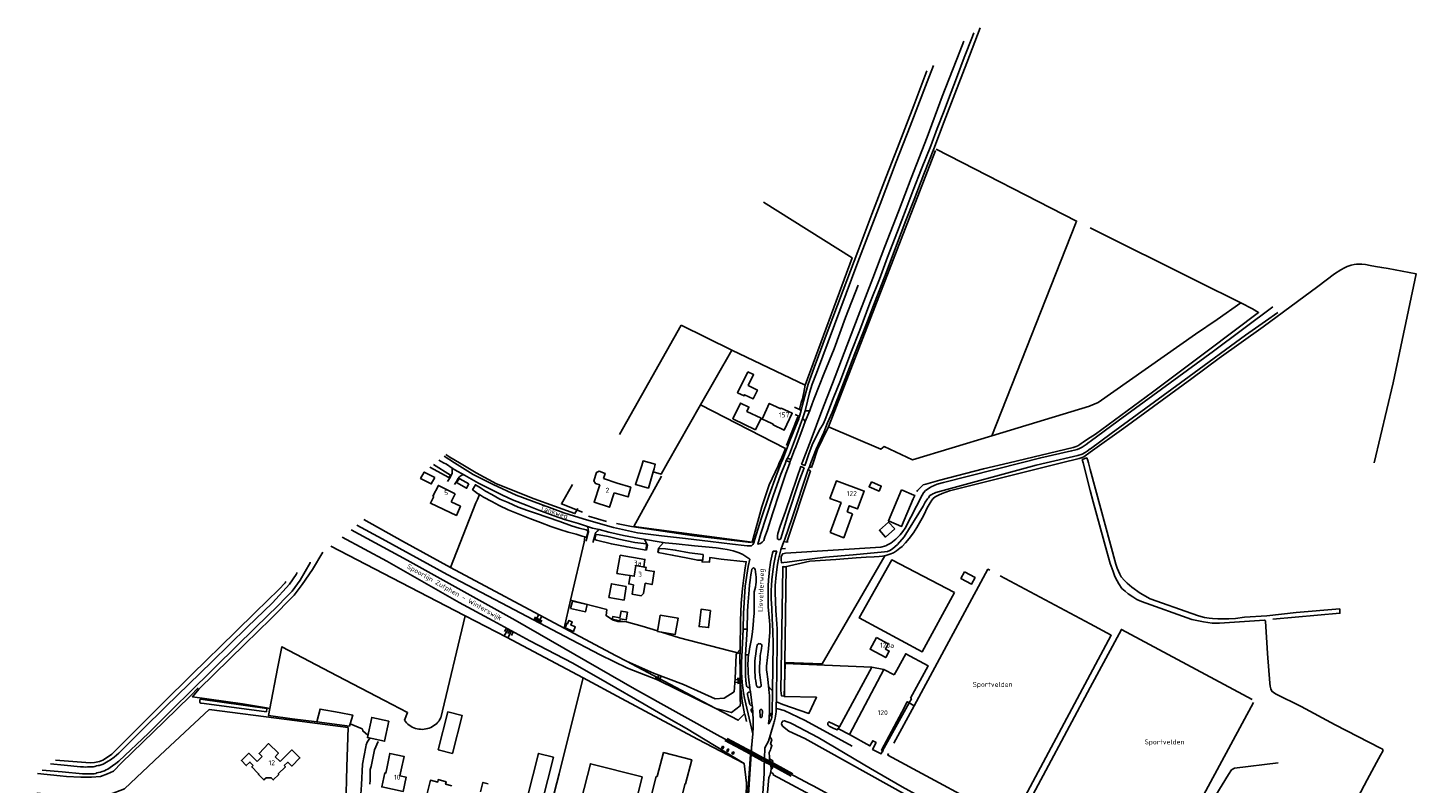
# Model space of a CAD drawing. Header units: metres. Extents: x 233874 to 239264, y 443832 to 448222.
# Tile 193 of 195: x 237457 to 238166, y 447836 to 448222. Entities that reach past the tile are written whole.
import ezdxf

# ---------------------------------------------------------------- set-up
doc = ezdxf.new("R2010")
doc.units = ezdxf.units.M
doc.header["$MEASUREMENT"] = 0
for name, color, linetype in [('ASSPOOR', 253, 'Continuous'), ('BIJGEBOUW', 4, 'Continuous'), ('DAKRAND', 4, 'Continuous'), ('DAKRAND-BYG', 4, 'Continuous'), ('FUNKTIEAAND', 253, 'Continuous'), ('HEG', 253, 'Continuous'), ('HEK', 253, 'Continuous'), ('HOOFDGEBOUW', 4, 'Continuous'), ('HOUTWAL', 253, 'Continuous'), ('HUISNUMMER', 253, 'Continuous'), ('INSTEEKSLOOT', 153, 'Continuous'), ('KANTVERH', 253, 'Continuous'), ('OVERIGEAFSCH', 253, 'Continuous'), ('OVLIJNOBJ', 253, 'Continuous'), ('RASTER', 253, 'Continuous'), ('STRAATNAAM', 253, 'Continuous'), ('TALUD', 253, 'Continuous'), ('TUSSENMUUR', 253, 'Continuous')]:
    doc.layers.add(name, color=color, linetype=linetype)
doc.styles.get("Standard").update_dxf_attribs({"font": 'iso.shx'})

# ---------------------------------------------------------------- blocks, each defined once
blk = doc.blocks.new('TA', base_point=(75009.5, 300012))
for p, q in [((75009.5, 300012.5), (75010, 300012.5)), ((75009.5, 300012.25), (75010.5, 300012.25)), ((75009.5, 300012), (75010, 300012)), ((75009.5, 300011.75), (75010.5, 300011.75)), ((75009.5, 300011.5), (75010, 300011.5))]:
    blk.add_line(p, q)

msp = doc.modelspace()

# ---------------------------------------------------------------- linework, layer by layer
at = {"layer": 'ASSPOOR'}
msp.add_lwpolyline([(237622.38, 447965.73), (237651.07, 447950.28), (237706.18, 447919.51), (237767.14, 447884.5), (237810.86, 447860.09), (237824.64, 447852.77), (237827.76, 447851.09), (237832.77, 447848.42), (237837.8, 447845.75), (237857.05, 447835.57), (237858.82, 447834.64), (237879.8, 447823.18), (237904.02, 447810.23), (237933.45, 447794.37), (237936.7, 447792.71), (237999.57, 447758.89), (238000, 447758.66)], dxfattribs=at)
at = {"layer": 'BIJGEBOUW'}
for points in [[(237666.88, 447853.3), (237674.14, 447851.46), (237679.06, 447870.84), (237671.79, 447872.68), (237666.88, 447853.3)], [(237720, 447826.64), (237712.33, 447828.54), (237718.03, 447851.39), (237725.69, 447849.49), (237720, 447826.64)], [(237812.12, 447855.1), (237812.75, 447854.76), (237812.24, 447853.8), (237811.61, 447854.14), (237812.12, 447855.1)], [(237814.76, 447853.69), (237815.4, 447853.35), (237814.89, 447852.39), (237814.25, 447852.73), (237814.76, 447853.69)], [(237817.41, 447852.28), (237818.05, 447851.94), (237817.54, 447850.98), (237816.9, 447851.32), (237817.41, 447852.28)]]:
    msp.add_lwpolyline(points, dxfattribs=at)
at = {"layer": 'DAKRAND'}
for p, q in [((237761.87, 447929.83), (237762.87, 447936.8)), ((237901.22, 447894.02), (237899.88, 447891.58)), ((237893.91, 447852.69), (237907.43, 447877.28))]:
    msp.add_line(p, q, dxfattribs=at)
for points in [[(237834.04, 448021.55), (237832.33, 448022.37), (237836.03, 448030.36), (237837.8, 448029.5)], [(237751.32, 447991.93), (237752.1, 447994.57), (237749.03, 447995.66), (237747.71, 447995.03), (237746.36, 447990.74), (237747.17, 447989.46), (237749.38, 447988.8)], [(237758.33, 447989.67), (237765.22, 447987.47), (237764, 447982.59), (237756.73, 447984.69)], [(237673.58, 447980.1), (237678.23, 447977.77), (237676.2, 447973.09), (237662.91, 447979.36), (237664.68, 447982.71)], [(237762.44, 447942.79), (237758.13, 447943.49), (237759.79, 447952.8)], [(237772.8, 447945.15), (237777.26, 447944.5), (237776.12, 447937.78), (237772.62, 447938.41)], [(237766.71, 447937.62), (237765.89, 447932.87), (237770.55, 447932.07), (237771.74, 447933.24), (237772.62, 447938.41)], [(237907.43, 447877.28), (237908.59, 447879.39), (237908.2, 447879.63)], [(237576.93, 447849.87), (237575.34, 447851.41), (237580.19, 447856.42), (237585.23, 447851.48), (237583.67, 447849.73)], [(237574.37, 447847.3), (237570.19, 447851.52), (237566.36, 447847.73), (237568.8, 447845.18), (237570.69, 447847.03), (237572.35, 447845.27)], [(237586.14, 447847.27), (237592.03, 447853.22), (237596.2, 447849.09), (237592.08, 447844.92), (237590.11, 447846.92), (237588.25, 447845.17)], [(237640.83, 447844.61), (237642.16, 447851.41), (237649.47, 447849.89), (237648, 447843.09)], [(237778.77, 447839.55), (237781.99, 447851.86), (237796.42, 447848.11), (237793.27, 447835.89), (237792.97, 447835.97)], [(237890.7, 447852.47), (237893.09, 447851.2), (237893.91, 447852.69)], [(237688.56, 447831.84), (237689.69, 447836.6), (237692.47, 447835.94)]]:
    msp.add_lwpolyline(points, dxfattribs=at)
at = {"layer": 'DAKRAND-BYG'}
msp.add_line((237909.9, 447983.48), (237903.57, 447986.17), dxfattribs=at)
for points in [[(237825.13, 448046.55), (237819.84, 448035.81), (237823.1, 448034.2), (237823.39, 448034.79), (237827.7, 448032.67), (237829.94, 448037.21), (237825.24, 448039.52), (237828.01, 448045.13), (237825.13, 448046.55)], [(237828.94, 448016.93), (237817.4, 448022.53), (237821.3, 448030.55), (237825.63, 448028.45), (237824.58, 448026.28), (237831.79, 448022.78), (237828.94, 448016.93)], [(237777.17, 447996.91), (237776.72, 447995.35), (237774.29, 447987.04), (237767.64, 447988.98), (237770.87, 447998.68)], [(237770.87, 447998.68), (237771.56, 448000.98), (237777.78, 447999.23), (237777.17, 447996.91)], [(237665.2, 447992.43), (237663.29, 447989.21), (237657.91, 447992), (237659.72, 447995.26), (237665.2, 447992.43)], [(237888.16, 447990.33), (237893.21, 447988.11), (237892.08, 447985.52), (237887.02, 447987.74), (237888.16, 447990.33)], [(237903.57, 447986.17), (237896.86, 447970.39), (237903.61, 447967.51), (237909.57, 447981.51)], [(237909.9, 447983.48), (237910.33, 447983.3), (237909.57, 447981.51)], [(237900.08, 447966.21), (237895.37, 447962.04), (237892.28, 447965.53), (237896.98, 447969.7), (237900.08, 447966.21)], [(237935.68, 447944.22), (237941.13, 447941.32), (237939.36, 447937.99), (237933.91, 447940.88), (237935.68, 447944.22)], [(237734.47, 447925.59), (237742.16, 447923.86), (237742.98, 447927.49), (237735.43, 447929.19), (237734.47, 447925.59)], [(237763.61, 447923.61), (237762.9, 447919.65), (237759.86, 447920.19), (237759.7, 447919.27), (237755.76, 447919.98), (237756.02, 447921.42), (237759.72, 447920.75), (237760.34, 447924.2), (237763.61, 447923.61)], [(237780.35, 447922.18), (237789.41, 447920.65), (237787.98, 447912.23), (237778.93, 447913.77), (237780.35, 447922.18)], [(237805.98, 447924.57), (237804.98, 447915.72), (237800.15, 447916.28), (237801.15, 447925.12), (237805.98, 447924.57)], [(237731.68, 447915.66), (237735.92, 447913.78), (237736.92, 447916.06), (237734.57, 447917.1), (237735.28, 447918.71), (237733.67, 447919.42), (237732.93, 447917.74), (237732.52, 447917.92), (237731.68, 447915.66)], [(237890.7, 447910.64), (237887.5, 447904.68), (237895.48, 447900.4), (237897.26, 447903.71), (237895.36, 447904.73), (237896.79, 447907.39), (237890.7, 447910.64)], [(237641.71, 447867.92), (237639.46, 447857.62), (237630.68, 447859.53), (237632.93, 447869.83), (237641.71, 447867.92)]]:
    msp.add_lwpolyline(points, dxfattribs=at)
at = {"layer": 'HEG'}
for p, q in [((237850.56, 448023.53), (237844.74, 448008.87)), ((237857.52, 447997.57), (237858.37, 448000)), ((237844.97, 447959.51), (237856.98, 447995.92)), ((237752.86, 447970.02), (237743.7, 447972.72)), ((237765.56, 447967.41), (237757.91, 447968.97))]:
    msp.add_line(p, q, dxfattribs=at)
for points in [[(237858.37, 448000), (237860.72, 448006.78), (237863.18, 448012.09), (237866.24, 448018.47)], [(237740.62, 447974.73), (237729.8, 447978.94), (237735.56, 447988.95)]]:
    msp.add_lwpolyline(points, dxfattribs=at)
at = {"layer": 'HEK'}
for p, q in [((237759.54, 448014.55), (237790.92, 448070.31)), ((237766.8, 447967.38), (237780.95, 447993.09)), ((237953.91, 447942.24), (238000, 447917.6)), ((237843.96, 447897.98), (237863.01, 447897.23)), ((237962.59, 447821.85), (238000, 447891.79)), ((237965.33, 447820.42), (238000, 447885.07)), ((237871.33, 447864.06), (237876.95, 447861.17))]:
    msp.add_line(p, q, dxfattribs=at)
for points in [[(237790.92, 448070.31), (237816.83, 448057.59), (237800.93, 448029.68), (237784.04, 448000)], [(237776.72, 447995.35), (237780.71, 447994.15), (237784.04, 448000)], [(237826.73, 447959.22), (237797.62, 447962.61), (237765.56, 447967.41)], [(237930.71, 447933.63), (237914.11, 447903.43), (237881.99, 447920.72), (237898.54, 447950.31), (237930.71, 447933.63)], [(237673.17, 447946.43), (237731.2, 447915.51), (237757.76, 447901.34), (237763.02, 447898.56), (237801.82, 447878.04), (237808.74, 447874.38), (237820.12, 447868.36), (237823.42, 447871.63), (237823.59, 447871.45), (237824.44, 447867.66)], [(237899.69, 447856.67), (237909.96, 447875.72), (237947.67, 447945.62), (237948.67, 447945.07)], [(238000, 447891.79), (238010.74, 447911.86), (238000, 447917.6)], [(238000, 447885.07), (238015.93, 447914.78), (238082.67, 447879.01)], [(237728.63, 447840.94), (237738.08, 447878.67), (237741.01, 447890.02)], [(238000, 447794.75), (238030.05, 447778.58), (238083.4, 447877.44)], [(237549.74, 447768.52), (237527.9, 447746.11), (237513.95, 447731.87), (237509.64, 447728.11), (237507.52, 447726.21), (237502.57, 447723.32), (237497.65, 447720.46), (237477.15, 447710.45), (237456.55, 447700.37), (237459.3, 447766.04), (237461.94, 447831.03), (237479.12, 447829.47), (237493.32, 447828.19), (237498.63, 447830.29), (237506.59, 447833.38), (237524.92, 447850.56), (237549.89, 447873.86), (237589.58, 447868.7), (237620.82, 447864.63)], [(237620.82, 447864.63), (237620.23, 447844.55), (237619.68, 447824.49), (237615.71, 447823.71), (237610.1, 447822.69), (237602.73, 447818.37), (237595.39, 447814.04), (237575.08, 447793.98), (237560.89, 447779.95)], [(237960.24, 447817.19), (237959.73, 447816.44), (237896.56, 447850.61), (237896.9, 447851.43)], [(237837.16, 447841.69), (237838.16, 447840.75), (237838.05, 447840.4), (237864.03, 447826.53), (237895.92, 447809.35), (237904.52, 447804.85), (237921.34, 447795.86)]]:
    msp.add_lwpolyline(points, dxfattribs=at)
at = {"layer": 'HOOFDGEBOUW'}
for p, q in [((237751.32, 447991.93), (237758.33, 447989.67)), ((237675.62, 447984.08), (237673.58, 447980.1)), ((237867.03, 447964.31), (237871.54, 447976.54)), ((237875.76, 447974.98), (237878.55, 447973.95)), ((237764.93, 447942.35), (237762.44, 447942.79)), ((237773.04, 447946.51), (237772.8, 447945.15)), ((237576.93, 447849.87), (237574.37, 447847.3)), ((237586.14, 447847.27), (237583.67, 447849.73))]:
    msp.add_line(p, q, dxfattribs=at)
for points in [[(237837.8, 448029.5), (237841.84, 448027.59), (237842.02, 448027.98), (237847.7, 448025.29), (237843.65, 448016.74), (237837.91, 448019.45), (237838.02, 448019.67), (237834.04, 448021.55)], [(237871.54, 447976.54), (237872.69, 447979.65), (237866.95, 447981.77), (237870.27, 447990.75), (237884.48, 447985.51), (237881.14, 447976.45), (237876.88, 447978.02), (237875.76, 447974.98)], [(237664.68, 447982.71), (237664.2, 447982.96), (237667.02, 447988.47), (237675.62, 447984.08)], [(237756.73, 447984.69), (237754.36, 447977.28), (237746.49, 447979.8), (237749.38, 447988.8)], [(237878.55, 447973.95), (237874.04, 447961.72), (237867.03, 447964.31)], [(237759.79, 447952.8), (237772.51, 447950.58), (237771.84, 447946.73), (237773.04, 447946.53), (237773.04, 447946.51)], [(237766.71, 447937.62), (237764.18, 447938.07), (237764.93, 447942.35)], [(237761.87, 447929.83), (237754.12, 447931.21), (237755.35, 447938.14), (237762.87, 447936.8)], [(237908.2, 447879.63), (237917.17, 447896.25), (237905.72, 447902.35), (237901.22, 447894.02)], [(237899.88, 447891.58), (237894.54, 447894.39), (237876.95, 447861.17), (237887.43, 447855.27), (237888.85, 447857.91), (237890.59, 447856.93), (237888.76, 447853.5), (237890.7, 447852.47)], [(237572.35, 447845.27), (237571.61, 447844.53), (237574.81, 447841.35), (237575.28, 447840.89), (237575.05, 447840.65), (237577.85, 447837.88), (237578.93, 447838.96), (237581.35, 447838.97), (237581.55, 447838.97), (237582.65, 447837.9), (237585.43, 447840.71), (237585.19, 447840.94), (237588.83, 447844.59), (237588.25, 447845.17)], [(237648, 447843.09), (237647.33, 447839.91), (237650.58, 447839.22), (237649.04, 447831.97), (237638.07, 447834.31), (237639.6, 447841.47), (237640.14, 447841.36), (237640.83, 447844.61)], [(237771.08, 447839.5), (237767.44, 447825.01), (237747.66, 447829.99), (237746.61, 447825.82), (237739.97, 447827.48), (237744.67, 447846.15), (237771.08, 447839.5)], [(237673.78, 447834.93), (237670.68, 447835.72), (237671.01, 447836.97), (237666.93, 447838.01), (237666.61, 447836.76), (237662.93, 447837.69), (237660.87, 447829.53)], [(237792.97, 447835.97), (237788.03, 447816.38), (237773.3, 447820.1), (237778.23, 447839.68), (237778.77, 447839.55)]]:
    msp.add_lwpolyline(points, dxfattribs=at)
at = {"layer": 'HOUTWAL'}
msp.add_line((237863.01, 447897.23), (237895.11, 447952.49), dxfattribs=at)
msp.add_lwpolyline([(237799.3, 447858.74), (237823.1, 447846.33), (237824.31, 447836.18), (237823.99, 447822.89)], dxfattribs=at)
at = {"layer": 'INSTEEKSLOOT'}
for p, q in [((237996.31, 448000), (238000, 447985.81)), ((237999.08, 448000), (238000, 447996.58)), ((237579.35, 447874.36), (237545.48, 447879.11))]:
    msp.add_line(p, q, dxfattribs=at)
for points in [[(238093.21, 448079.67), (238062.95, 448057.13), (238014.3, 448021.39), (238000, 448010.95)], [(238000, 448007.17), (238000.06, 448007.22), (238010.72, 448014.95), (238050.58, 448044.13), (238079.33, 448065.21), (238089.53, 448072.41), (238095.73, 448076.88)], [(237964.61, 448000), (237974.67, 448002.58), (237990.44, 448006.1), (237991.88, 448006.48), (237993.25, 448006.86), (237994.51, 448007.34), (237995.85, 448008.07), (237996.84, 448008.68), (237997.86, 448009.41), (237999.44, 448010.54), (238000, 448010.95)], [(237977.42, 448000), (237993.7, 448003.78), (237995.79, 448004.47), (237997.33, 448005.19), (237998.35, 448005.95), (238000, 448007.17)], [(237662.64, 447997.73), (237672.33, 447992.51), (237673.09, 447993.76), (237664.41, 447999.14)], [(237964.61, 448000), (237925.09, 447989.87), (237921.73, 447989.11), (237918.76, 447987.74), (237918.24, 447987.38), (237915.82, 447985.78), (237914.76, 447984.68), (237914.08, 447983.48), (237905.42, 447966.62), (237904.22, 447964.84), (237902.86, 447963.16), (237900.64, 447960.99), (237898.14, 447958.87), (237896.08, 447957.86), (237895.54, 447957.59), (237892.98, 447956.87), (237844.23, 447953.75), (237842.9, 447953.51), (237842.39, 447952.82), (237842.11, 447951.86), (237842.12, 447950.84), (237842.12, 447950.12), (237842.19, 447949.33), (237842.22, 447948.92), (237843.52, 447949.09), (237845.1, 447949.23), (237853.89, 447950.35), (237864.81, 447951.78), (237878.78, 447953.01), (237894.87, 447954.44), (237896.37, 447954.69), (237897.64, 447955.24)], [(237897.64, 447955.24), (237898.87, 447956.1), (237901.53, 447958.29), (237904.98, 447962.07), (237914.6, 447977.8), (237915.63, 447979.79), (237916.82, 447981.57), (237917.3, 447982.15), (237918.05, 447983.22), (237918.97, 447983.84), (237919.62, 447984.21), (237920.34, 447984.56), (237921.13, 447984.83), (237972.28, 447998.81), (237977.42, 448000)], [(237999.08, 448000), (237998.77, 448001.15), (237998.2, 448002.51), (237995.88, 448001.66), (237996.31, 448000)], [(237682.5, 447989.29), (237681.41, 447986.96), (237676.23, 447989.89), (237677.91, 447991.84), (237682.5, 447989.29)], [(238000, 447996.57), (238013.01, 447948.14), (238013.67, 447946.14), (238015.17, 447943.1), (238015.8, 447941.78), (238017.4, 447939.84), (238018.8, 447938.51), (238021.27, 447936.4), (238025.5, 447933.31), (238030.54, 447930.54), (238051.92, 447922.91), (238055.33, 447921.76), (238058.29, 447920.87), (238060.7, 447920.53), (238062.43, 447920.36), (238065.17, 447920.28), (238068.04, 447920.22), (238070.77, 447920.24), (238074.12, 447920.44), (238078.7, 447921.06), (238090.23, 447921.75), (238105.17, 447923.4), (238127.4, 447925.31), (238127.54, 447923.06), (238093.31, 447920.03)], [(237743.46, 447965.04), (237742.46, 447965.66), (237738.97, 447966.5), (237734.99, 447967.76), (237729.03, 447969.94), (237722.59, 447972.25), (237717.11, 447974.02), (237712.55, 447975.62), (237707.79, 447977.39), (237702.55, 447979.67), (237698.3, 447981.48), (237694.29, 447983.8), (237691.07, 447985.47), (237688.43, 447987.18), (237685.86, 447988.78), (237684.42, 447986.24), (237685.35, 447985.46), (237686.96, 447984.37), (237688.03, 447983.72), (237690.05, 447982.49), (237694.23, 447980.27), (237698.1, 447978.23), (237702.59, 447975.91), (237708.66, 447973.56), (237713.73, 447971.52), (237719.21, 447969.51), (237724.48, 447967.4), (237729.01, 447965.9), (237733.19, 447964.47), (237737.43, 447963.45), (237740.48, 447962.57), (237741.85, 447962.09)], [(238000, 447985.81), (238001.5, 447980.05), (238008.42, 447954.61), (238010.15, 447948.51), (238011.63, 447944.35), (238012.61, 447941.86), (238013.66, 447939.6), (238014.49, 447938.15), (238016.18, 447935.72), (238017.75, 447934.33), (238019.38, 447932.97), (238021.72, 447931.41), (238023.8, 447930.14), (238026.08, 447929.03), (238051.9, 447919.88), (238057.85, 447918.68), (238062.19, 447918.01), (238066.02, 447918.05), (238089.03, 447919.52)], [(237741.85, 447962.09), (237742.61, 447961.82), (237743.46, 447965.04)], [(237773.36, 447958.53), (237773.06, 447955.41), (237763.36, 447957), (237755.38, 447958.49), (237747.78, 447960.53), (237746.85, 447960.84), (237747.43, 447963.34), (237749.14, 447963.14), (237753.66, 447962.39), (237759.18, 447960.97), (237767.4, 447959.24), (237773.36, 447958.53)], [(237802.3, 447953.08), (237802.03, 447950.17), (237801.82, 447950.17), (237799.5, 447950.2), (237794.43, 447951.18), (237786.48, 447952.81), (237779.26, 447954.2), (237779.56, 447956.22), (237783.02, 447955.95), (237787.95, 447955.41), (237795.31, 447954.03), (237802.3, 447953.08)], [(237601.55, 447949.17), (237601.44, 447948.94), (237596.35, 447940.08), (237592.26, 447934.39), (237588.94, 447930.89), (237585.14, 447927.09), (237573.58, 447915.72), (237553.34, 447895.82), (237538.22, 447880.97), (237533.76, 447876.55), (237525.41, 447868.19)], [(237515.89, 447863.57), (237527.77, 447875.41), (237551.16, 447898.2), (237569.22, 447915.9), (237582.22, 447928.44), (237590.91, 447937.88), (237594.28, 447942.85), (237594.86, 447943.86)], [(237844.69, 447946.77), (237844.18, 447946.77), (237843.46, 447946.8), (237842.88, 447946.9), (237842.88, 447946.7), (237842.88, 447946.18), (237841.92, 447883.67), (237842.3, 447880.83), (237843.7, 447880.66), (237843.96, 447897.98), (237844.69, 447946.77)], [(238089.03, 447919.52), (238089.29, 447919.4), (238089.44, 447919.17), (238089.5, 447919), (238090.57, 447902.52), (238091.72, 447887.39), (238091.96, 447885.77), (238092.2, 447884.53), (238092.7, 447883.23), (238093.42, 447882.69), (238094.68, 447881.92), (238107.72, 447875.41), (238125.14, 447866.12), (238148.2, 447854.16), (238149.04, 447853.77), (238149.4, 447853.32), (238149.55, 447853.03), (238149.49, 447852.7), (238149.44, 447852.61), (238148.33, 447850.61), (238146.18, 447846.71), (238141.37, 447838), (238133.41, 447822.82)], [(237545.48, 447879.11), (237545.29, 447878.91), (237545.14, 447878.67), (237545.05, 447878.4), (237545.03, 447878.12), (237545.07, 447877.84), (237545.17, 447877.57), (237545.33, 447877.34), (237545.54, 447877.15)], [(237545.54, 447877.15), (237547.38, 447877.01), (237579.11, 447872.69), (237579.35, 447874.36)], [(237484.11, 447844.55), (237485.62, 447844.52), (237486.88, 447844.48), (237487.71, 447844.49), (237489.01, 447844.49), (237489.76, 447844.49), (237490.75, 447844.6), (237491.47, 447844.77), (237492.36, 447845.01), (237493.18, 447845.18), (237493.76, 447845.32), (237494.65, 447845.56), (237495.75, 447845.98), (237496.53, 447846.42), (237497.46, 447846.94), (237498.21, 447847.39), (237499.44, 447848.21), (237501.32, 447849.58), (237503.64, 447851.61), (237515.89, 447863.57)], [(237491.2, 447841.07), (237491.99, 447841.24), (237492.57, 447841.42), (237493.36, 447841.59), (237494.35, 447841.8), (237495.21, 447842.11), (237496.34, 447842.59), (237497.19, 447843.03), (237498.08, 447843.45), (237499.35, 447844.17), (237500.51, 447845.06), (237502.18, 447846.3), (237503.76, 447847.43), (237518.96, 447861.77), (237525.41, 447868.19)], [(238000, 447779.91), (237990.12, 447785.2), (237952.67, 447805.69), (237907.66, 447829.16), (237854.14, 447859.07), (237846.04, 447862.81), (237842.7, 447865.43), (237842.21, 447866.59), (237842.43, 447867.31), (237842.89, 447867.96), (237843.78, 447868.16), (237845.17, 447867.63), (237846.71, 447867.03), (237847.7, 447866.53), (237860.96, 447859.61), (237887.68, 447843.71), (237903.88, 447834.31), (237910.66, 447830.6), (237977.77, 447794.69), (237990.37, 447787.81), (238000, 447782.63)], [(237464.53, 447842.94), (237474.79, 447841.98), (237485.15, 447841.02), (237486.96, 447841.03), (237488.16, 447841), (237488.95, 447840.96), (237489.87, 447841), (237490.73, 447841.03), (237491.2, 447841.07)], [(237468.86, 447846.14), (237475.82, 447845.39), (237484.11, 447844.55)]]:
    msp.add_lwpolyline(points, dxfattribs=at)
at = {"layer": 'KANTVERH'}
for p, q in [((237852.95, 448022.48), (237854.28, 448026.56)), ((237854.26, 448021.15), (237856.64, 448026.66)), ((237667.21, 448001.36), (237669.65, 448000)), ((237669.86, 448003.47), (237672.31, 448001.79)), ((237672.31, 448001.79), (237675.2, 448000)), ((237844.71, 448001.24), (237845.33, 448002.3)), ((237846.53, 448000.32), (237847.01, 448001.72)), ((237856.5, 447997.94), (237857.52, 447997.57)), ((237855.95, 447996.5), (237856.98, 447995.92)), ((237842.1, 447956.04), (237844.29, 447956.18)), ((237825.99, 447950.8), (237822.46, 447953.06)), ((237837.63, 447953.75), (237837.98, 447954.85)), ((237837.98, 447954.85), (237839.82, 447954.84)), ((237839.82, 447954.84), (237839.34, 447953.37)), ((237828.35, 447933.99), (237828.31, 447932.39)), ((237838.96, 447933.68), (237838.95, 447937.33)), ((237828.28, 447930.79), (237828.22, 447922.61)), ((237828.31, 447932.39), (237828.28, 447930.79)), ((237838.96, 447933.68), (237839.13, 447929.09)), ((237839.13, 447929.09), (237839.34, 447924.49)), ((237828.19, 447921.78), (237828.22, 447922.61)), ((237837.82, 447913.94), (237837.56, 447920.38)), ((237839.34, 447924.49), (237839.82, 447917.59)), ((237822.64, 447914.95), (237821.92, 447900.87)), ((237822.62, 447915), (237824.69, 447914.95)), ((237824.69, 447914.95), (237823.93, 447901.79)), ((237838.02, 447907.48), (237837.82, 447913.94)), ((237839.95, 447915.01), (237839.82, 447917.59)), ((237829.67, 447905.92), (237829.85, 447906.8)), ((237831.03, 447907.53), (237831.45, 447907.45)), ((237832.24, 447906.28), (237832.03, 447905.31)), ((237838.02, 447907.48), (237837.65, 447883.4)), ((237839.66, 447881.59), (237839.98, 447907.45)), ((237823.93, 447901.79), (237825.44, 447901.81)), ((237888.35, 447895.44), (237894.54, 447894.39)), ((237826.03, 447885.15), (237826.12, 447884.52)), ((237826.4, 447882.94), (237826.12, 447884.52)), ((237829.47, 447886.01), (237829.31, 447886.99)), ((237831.06, 447885.29), (237830.61, 447885.2)), ((237831.73, 447887.45), (237831.88, 447886.42)), ((237837.65, 447883.4), (237836.45, 447884.56)), ((237823.27, 447879.74), (237827.64, 447861.43)), ((237826.4, 447882.94), (237825.7, 447882.82)), ((237827, 447878.71), (237826.4, 447882.94)), ((237827.34, 447875.92), (237827, 447878.71)), ((237837.65, 447883.4), (237837.49, 447872.21)), ((237839.54, 447873.86), (237839.66, 447881.59)), ((237839.7, 447877.73), (237842.93, 447876.47)), ((237907.43, 447877.28), (237906.9, 447877.61)), ((237909.96, 447875.72), (237907.43, 447877.28)), ((237826.73, 447873.62), (237826.95, 447872.67)), ((237827.15, 447875.86), (237827.34, 447875.92)), ((237827.48, 447874.24), (237827.33, 447874.25)), ((237827.4, 447875.31), (237827.34, 447875.92)), ((237827.48, 447874.24), (237827.4, 447875.31)), ((237827.43, 447872.26), (237827.59, 447872.26)), ((237827.55, 447873.14), (237827.48, 447874.24)), ((237827.59, 447872.26), (237827.55, 447873.14)), ((237827.7, 447868.56), (237827.59, 447872.26)), ((237831.13, 447873.31), (237831.28, 447870.22)), ((237832.3, 447870.25), (237832.46, 447873.26)), ((237836.03, 447869.89), (237836.16, 447872.62)), ((237837.16, 447872), (237837.49, 447872.21)), ((237840.35, 447874.26), (237839.55, 447874.43)), ((237827.64, 447861.43), (237827.75, 447864.86)), ((237827.75, 447864.86), (237827.7, 447868.56)), ((237835.62, 447866.67), (237835.69, 447866.62)), ((237835.64, 447857.74), (237838.3, 447866.95)), ((237835.69, 447866.62), (237835.81, 447866.63)), ((237835.81, 447866.63), (237835.87, 447866.68)), ((237835.87, 447866.68), (237836.14, 447867.12)), ((237835.98, 447869.72), (237835.88, 447869.14)), ((237836.03, 447869.89), (237835.98, 447869.72)), ((237854.33, 447868.19), (237878.4, 447855.16)), ((237630.52, 447857.12), (237631.88, 447859.27)), ((237827.64, 447861.43), (237826.82, 447852.45)), ((237833.78, 447854.33), (237835.64, 447857.74)), ((237824.75, 447819.85), (237826.9, 447853.63)), ((237826.9, 447853.63), (237826.98, 447855.32)), ((237893.91, 447852.69), (237894.33, 447852.35))]:
    msp.add_line(p, q, dxfattribs=at)
for points in [[(237854.61, 448000), (237855.97, 448004), (237857.95, 448009.1), (237859.89, 448013.39), (237861.97, 448017.36), (237863.5, 448019.83), (237864.52, 448022.06), (237865.95, 448025.76), (237868.71, 448032.85), (237872.36, 448042.07), (237877.63, 448056.25), (237882.19, 448067.77), (237887.44, 448081.54), (237892.27, 448093.94), (237896.46, 448105.15), (237901.5, 448118.23), (237905.99, 448129.82), (237909.56, 448139.44), (237913.79, 448150.27), (237918.45, 448161.99), (237921.75, 448170.96), (237925.29, 448179.97), (237927.58, 448185.94), (237931.63, 448196.63), (237935.51, 448207.21), (237939.76, 448217.87), (237940.49, 448219.8)], [(237857.28, 448000), (237859.9, 448006.92), (237863.79, 448015.55), (237865.8, 448020.49), (237868.21, 448025.73), (237870.83, 448032.75), (237874.78, 448042.96), (237879.65, 448055.85), (237885.34, 448070.2), (237890.96, 448084.8), (237895.65, 448097.1), (237900.96, 448111.18), (237905.83, 448123.79), (237909.99, 448134.55), (237914.96, 448147.5), (237919.99, 448160.48), (237925.37, 448174.46), (237930.75, 448188.58), (237936.88, 448204.51), (237943.71, 448222.41)], [(237852.78, 448000), (237857.39, 448011.91), (237862.77, 448026.51), (237868.32, 448040.62), (237874.31, 448056.25), (237881.36, 448074.92), (237888.95, 448094.35), (237895.04, 448110.55), (237901.99, 448128.4), (237908.42, 448145.43), (237916.66, 448166.43), (237924.39, 448187.27), (237933.31, 448210.26), (237935.31, 448215.61)], [(237852.25, 448026.81), (237852.9, 448029.63), (237854.6, 448036.01), (237855.89, 448040.18), (237858.92, 448048.68), (237865.59, 448066.67), (237873.8, 448088.29), (237881.29, 448108.02), (237888.47, 448127.11), (237895.68, 448146.23), (237901.51, 448161.06), (237909.92, 448182.65), (237916.51, 448200.4)], [(237919.88, 448203.12), (237916.64, 448194.75), (237908.06, 448172.17), (237900.91, 448153.8), (237892.7, 448132.18), (237881.2, 448102.51), (237860.06, 448045.74), (237857.95, 448040.19), (237856.59, 448035.77), (237855.57, 448031.56), (237854.28, 448026.56), (237854.83, 448026.59), (237855.2, 448026.59), (237855.65, 448026.59), (237856.06, 448026.59), (237856.64, 448026.66), (237856.84, 448027.28), (237857.93, 448030.16), (237859.02, 448032.83), (237864.03, 448045.85), (237869.07, 448058.19), (237874.92, 448074.22), (237881.39, 448090.73)], [(237848.83, 448028.39), (237851.41, 448027.2), (237852.25, 448026.81), (237851.95, 448025.52), (237851.4, 448023.66)], [(237842.15, 448000), (237842.9, 448001.92), (237846.74, 448011.68), (237849.43, 448018.4), (237851.04, 448022.41), (237851.3, 448023.3), (237851.4, 448023.66), (237849.22, 448024.7)], [(237854.26, 448021.15), (237852.76, 448016.9), (237849.49, 448008.13), (237848.89, 448006.62), (237847.01, 448001.72), (237845.33, 448002.3), (237846.32, 448004.43), (237849.86, 448013.88), (237852, 448019.74), (237852.95, 448022.48), (237853.6, 448022.14), (237854.08, 448021.59), (237854.26, 448021.15)], [(237669.65, 448000), (237671.05, 447999.22), (237674.07, 447997.24), (237673.99, 447996.63), (237674, 447995.6), (237673.96, 447994.68), (237673.66, 447993.79), (237672.94, 447992.52), (237671.58, 447990.43)], [(237675.2, 448000), (237684.78, 447994.05), (237694.96, 447988.9), (237706.65, 447983.38), (237719.15, 447978.79), (237731.04, 447974.46), (237736.53, 447972.76), (237742.66, 447970.86), (237756.5, 447966.99), (237768.76, 447964.27), (237780.98, 447962.59), (237793.21, 447961.28), (237805.98, 447959.73), (237817.18, 447958.39), (237823.14, 447957.65), (237824.71, 447957.54), (237825.5, 447957.51), (237826.25, 447957.51), (237826.87, 447957.58), (237827.55, 447958.17), (237828.1, 447959.06), (237828.57, 447960.98), (237831.87, 447971.42), (237835.99, 447983.45), (237839.6, 447993.42), (237842.15, 448000)], [(237844.25, 448000), (237844.07, 447999.52), (237841.85, 447994.11), (237837.94, 447983.11), (237834.37, 447972.22), (237831.72, 447963.79), (237830.12, 447958.45), (237830.73, 447958.58), (237831.49, 447958.79), (237832.34, 447959.41), (237833.16, 447960.27), (237833.81, 447962.15), (237834.86, 447965.17), (237837.82, 447974.42), (237841.12, 447984.28), (237844.28, 447994.01), (237846.42, 448000)], [(237838.95, 447937.33), (237839.46, 447942.79), (237840.14, 447948.06), (237840.71, 447950.77), (237841.9, 447955.53), (237842.1, 447956.04), (237843.49, 447959.69), (237843.81, 447960.53), (237847.69, 447971.94), (237855.95, 447996.5), (237856.5, 447997.94), (237857.28, 448000)], [(237853.9, 447997.39), (237852.15, 447998.14), (237850.21, 447992.66), (237847.01, 447983.1), (237844.22, 447975.11), (237841.6, 447967.54), (237840.45, 447963.88), (237840.28, 447962.68), (237840.17, 447961.96), (237840.18, 447961.51), (237840.18, 447961.1), (237840.55, 447960.76), (237840.93, 447960.73), (237841.2, 447960.73), (237841.51, 447960.8), (237841.75, 447961), (237841.96, 447961.35), (237842.06, 447961.83), (237845.42, 447973.3), (237851.07, 447990.23), (237853.9, 447997.39)], [(237844.25, 448000), (237844.71, 448001.24), (237846.53, 448000.32), (237846.42, 448000)], [(237854.61, 448000), (237854.17, 447998.69), (237852.52, 447999.34), (237852.78, 448000)], [(237674.07, 447997.24), (237675.36, 447996.39), (237680.23, 447993.67), (237679.44, 447993.9), (237678.55, 447993.49), (237677.77, 447992.87), (237677.09, 447992.05), (237676.27, 447990.51), (237675.24, 447988.93)], [(237680.23, 447993.67), (237681.47, 447992.98), (237687.53, 447989.57), (237693.53, 447986.54), (237699.73, 447983.43), (237704.77, 447981.12), (237712.24, 447978.19), (237718.27, 447975.74), (237725.6, 447973.05), (237731.39, 447971.04), (237738.62, 447968.97), (237743.16, 447967.49), (237743.25, 447966.99), (237743.45, 447966.31), (237743.52, 447965.86), (237743.59, 447964.9), (237743.6, 447964.46), (237743.49, 447964.25), (237742.47, 447959.87)], [(237743.16, 447967.49), (237745.75, 447966.66), (237749.13, 447965.82), (237748.63, 447965.33), (237748.15, 447965.09), (237747.74, 447964.78), (237747.43, 447964.36), (237747.19, 447964.06), (237746.07, 447959.71), (237746.07, 447959.19)], [(237749.13, 447965.82), (237754, 447964.62), (237761.57, 447962.75), (237769.72, 447961.23), (237782.74, 447959.13), (237788.42, 447958.6), (237797.84, 447957.52), (237803.42, 447957.02), (237808.93, 447956.48), (237812.29, 447955.98), (237814.55, 447955.64), (237817.49, 447955), (237820.68, 447953.98), (237822.46, 447953.06)], [(237772.26, 447960.84), (237773.78, 447957.9), (237773.34, 447955.37)], [(237779.12, 447954.22), (237779.48, 447956.34), (237782.02, 447959.22)], [(237843.49, 447959.69), (237844.97, 447959.51), (237845.57, 447959.54)], [(237825.99, 447950.8), (237825.29, 447946.97), (237823.73, 447936.9), (237822.82, 447923), (237822.62, 447915), (237822.64, 447914.95)], [(237836.91, 447950.7), (237836.62, 447949.16), (237836.38, 447947.62)], [(237837.63, 447953.75), (237837.25, 447952.23), (237836.91, 447950.7)], [(237838.32, 447948.23), (237837.92, 447945.65), (237837.58, 447943.05)], [(237839.34, 447953.37), (237838.8, 447950.81), (237838.32, 447948.23)], [(237827.04, 447945.43), (237826.6, 447942.7), (237826.22, 447939.97)], [(237827.23, 447945.83), (237827.11, 447945.64), (237827.04, 447945.43)], [(237827.76, 447946.19), (237827.57, 447946.1), (237827.39, 447945.98), (237827.23, 447945.83)], [(237828.22, 447946.17), (237828.07, 447946.22), (237827.91, 447946.22), (237827.76, 447946.19)], [(237828.58, 447945.78), (237828.5, 447945.94), (237828.37, 447946.08), (237828.22, 447946.17)], [(237829.05, 447944.11), (237828.94, 447944.68), (237828.78, 447945.24), (237828.58, 447945.78)], [(237829.27, 447939.01), (237829.33, 447940.29), (237829.31, 447941.57), (237829.21, 447942.84), (237829.05, 447944.11)], [(237835.92, 447943.49), (237835.69, 447940.24), (237835.52, 447936.98)], [(237836.38, 447947.62), (237836.12, 447945.55), (237835.92, 447943.49)], [(237837.58, 447943.05), (237837.29, 447940.2), (237837.07, 447937.35)], [(237825.7, 447935.14), (237825.38, 447931.04), (237825.11, 447926.95)], [(237826.22, 447939.97), (237825.93, 447937.56), (237825.7, 447935.14)], [(237828.35, 447933.99), (237828.69, 447935.22), (237828.95, 447936.47), (237829.15, 447937.74), (237829.27, 447939.01)], [(237835.52, 447936.98), (237835.43, 447934.33), (237835.4, 447931.67)], [(237837.07, 447937.35), (237836.94, 447934.81), (237836.9, 447932.27)], [(237825.11, 447926.95), (237824.94, 447923.95), (237824.82, 447920.95)], [(237835.4, 447931.67), (237835.42, 447929.01), (237835.48, 447926.35)], [(237836.9, 447932.27), (237836.91, 447931.39), (237836.94, 447930.51)], [(237837.56, 447920.38), (237837.27, 447925.45), (237836.94, 447930.51)], [(237824.82, 447920.95), (237824.74, 447917.95), (237824.69, 447914.95)], [(237827.79, 447917.08), (237828.02, 447919.42), (237828.19, 447921.78)], [(237835.48, 447926.35), (237835.78, 447922.75), (237836.15, 447919.15)], [(237826.9, 447910.01), (237827.37, 447913.54), (237827.79, 447917.08)], [(237835.59, 447904.84), (237835.93, 447909.13), (237836.24, 447913.43)], [(237836.3, 447915.22), (237836.26, 447917.18), (237836.15, 447919.15)], [(237836.24, 447913.43), (237836.28, 447914.32), (237836.3, 447915.22)], [(237840.02, 447911.23), (237840, 447913.12), (237839.95, 447915.01)], [(237825.91, 447904.93), (237826.42, 447907.47), (237826.9, 447910.01)], [(237829.67, 447905.92), (237829.34, 447904.07), (237829.06, 447902.21)], [(237831.03, 447907.53), (237830.78, 447907.56), (237830.52, 447907.52), (237830.28, 447907.42), (237830.08, 447907.25), (237829.94, 447907.04), (237829.85, 447906.8)], [(237832.24, 447906.28), (237832.26, 447906.54), (237832.21, 447906.8), (237832.09, 447907.03), (237831.92, 447907.23), (237831.7, 447907.37), (237831.45, 447907.45)], [(237839.98, 447907.45), (237840.01, 447909.34), (237840.02, 447911.23)], [(237821.92, 447900.87), (237821.83, 447898.22), (237821.81, 447895.56), (237821.86, 447892.91), (237821.99, 447890.26), (237822.2, 447887.62), (237822.48, 447884.98), (237822.83, 447882.36), (237823.27, 447879.74)], [(237823.93, 447901.79), (237823.83, 447899.16), (237823.8, 447896.52), (237823.83, 447893.88), (237823.94, 447891.24), (237824.11, 447888.61), (237824.35, 447885.98)], [(237825.15, 447898.74), (237825.1, 447897.63), (237825.09, 447896.52)], [(237825.44, 447901.81), (237825.28, 447900.28), (237825.15, 447898.74)], [(237825.91, 447904.93), (237825.66, 447903.37), (237825.44, 447901.81)], [(237829.06, 447902.21), (237828.83, 447900.34), (237828.67, 447898.47)], [(237831.27, 447899.8), (237831.13, 447897.8), (237831.04, 447895.79)], [(237831.58, 447902.57), (237831.4, 447901.19), (237831.27, 447899.8)], [(237832.03, 447905.31), (237831.79, 447903.94), (237831.58, 447902.57)], [(237834.67, 447896.02), (237835.14, 447900.42), (237835.59, 447904.84)], [(237825.09, 447896.52), (237825.14, 447894.49), (237825.27, 447892.46)], [(237825.27, 447892.46), (237825.61, 447888.8), (237826.03, 447885.15)], [(237828.67, 447898.47), (237828.59, 447897.07), (237828.55, 447895.67)], [(237828.55, 447895.67), (237828.56, 447894.31), (237828.61, 447892.96)], [(237828.61, 447892.96), (237828.72, 447891.46), (237828.87, 447889.97)], [(237831.04, 447895.79), (237831.03, 447894.35), (237831.07, 447892.91)], [(237831.07, 447892.91), (237831.15, 447891.53), (237831.3, 447890.16)], [(237834.67, 447896.02), (237834.62, 447895.42), (237834.61, 447894.82)], [(237834.61, 447894.82), (237834.65, 447893.95), (237834.73, 447893.08)], [(237835.69, 447885.8), (237835.23, 447889.44), (237834.73, 447893.08)], [(237842.93, 447876.47), (237856.22, 447871.88), (237860.1, 447880.18), (237843.64, 447880.52), (237844.11, 447897.33), (237888.35, 447895.44), (237871.84, 447865.07)], [(237824.35, 447885.98), (237824.49, 447885.59), (237825.03, 447885.14), (237825.69, 447885.1), (237826.03, 447885.15)], [(237828.87, 447889.97), (237829.07, 447888.47), (237829.31, 447886.99)], [(237829.47, 447886.01), (237829.6, 447885.74), (237829.79, 447885.51), (237830.04, 447885.34), (237830.32, 447885.24), (237830.61, 447885.2)], [(237831.06, 447885.29), (237831.3, 447885.37), (237831.52, 447885.5), (237831.7, 447885.69), (237831.83, 447885.91), (237831.89, 447886.16), (237831.88, 447886.42)], [(237831.3, 447890.16), (237831.49, 447888.8), (237831.73, 447887.45)], [(237835.96, 447882.39), (237835.84, 447884.1), (237835.69, 447885.8)], [(237835.69, 447885.8), (237835.82, 447885.46), (237835.99, 447885.13), (237836.2, 447884.83), (237836.45, 447884.56)], [(237825.7, 447882.82), (237825.45, 447882.73), (237825.22, 447882.58), (237825.05, 447882.38), (237824.94, 447882.13), (237824.91, 447881.86), (237824.94, 447881.6)], [(237824.94, 447881.6), (237825.4, 447879.23), (237826, 447876.69)], [(237836.11, 447879.53), (237836.05, 447880.96), (237835.96, 447882.39)], [(237836.19, 447876.08), (237836.17, 447877.8), (237836.11, 447879.53)], [(237906.9, 447877.61), (237906.48, 447877.87), (237903.65, 447872.57)], [(237826, 447876.69), (237826.09, 447876.45), (237826.23, 447876.24), (237826.42, 447876.07), (237826.64, 447875.94), (237826.89, 447875.87), (237827.15, 447875.86)], [(237827.33, 447874.25), (237827.13, 447874.23), (237826.95, 447874.14), (237826.82, 447874), (237826.74, 447873.82), (237826.73, 447873.62)], [(237826.95, 447872.67), (237827.02, 447872.51), (237827.13, 447872.39), (237827.27, 447872.3), (237827.43, 447872.26)], [(237831.37, 447873.74), (237831.25, 447873.62), (237831.17, 447873.47), (237831.13, 447873.31)], [(237831.28, 447870.22), (237831.33, 447870.03), (237831.44, 447869.87), (237831.61, 447869.77), (237831.81, 447869.74), (237832, 447869.78), (237832.16, 447869.89), (237832.27, 447870.06), (237832.3, 447870.25)], [(237831.83, 447873.9), (237831.67, 447873.88), (237831.51, 447873.83), (237831.37, 447873.74)], [(237832.27, 447873.7), (237832.14, 447873.8), (237831.99, 447873.87), (237831.83, 447873.9)], [(237832.46, 447873.26), (237832.43, 447873.42), (237832.37, 447873.57), (237832.27, 447873.7)], [(237836.51, 447870.99), (237836.25, 447870.45), (237836.03, 447869.89)], [(237836.16, 447872.62), (237836.19, 447874.35), (237836.19, 447876.08)], [(237837.16, 447872), (237836.82, 447871.51), (237836.51, 447870.99)], [(237837.07, 447869.18), (237837.26, 447869.92), (237837.39, 447870.68)], [(237837.39, 447870.68), (237837.47, 447871.44), (237837.49, 447872.21)], [(237839.01, 447869.37), (237839.21, 447870.48), (237839.37, 447871.6)], [(237839.37, 447871.6), (237839.48, 447872.73), (237839.54, 447873.86)], [(237840.35, 447874.26), (237843.61, 447873.41), (237854.33, 447868.19)], [(237903.65, 447872.57), (237893.31, 447853.16), (237893.91, 447852.69)], [(237835.88, 447869.14), (237835.72, 447867.97), (237835.58, 447866.8)], [(237835.58, 447866.8), (237835.59, 447866.73), (237835.62, 447866.67)], [(237836.14, 447867.12), (237836.47, 447867.75), (237836.78, 447868.39)], [(237836.78, 447868.39), (237836.94, 447868.78), (237837.07, 447869.18)], [(237838.3, 447866.95), (237838.52, 447867.54), (237838.71, 447868.14)], [(237838.71, 447868.14), (237838.87, 447868.75), (237839.01, 447869.37)], [(237871.84, 447865.07), (237866.39, 447867.63), (237865.95, 447867.04), (237865.88, 447866.29), (237866.09, 447865.91), (237866.57, 447865.37), (237868.7, 447864.41), (237870.75, 447863.46), (237871.84, 447865.07)], [(237624.64, 447821.35), (237626.94, 447825.88), (237627.76, 447835.43), (237628.28, 447845.97), (237629.91, 447854.83), (237630, 447855.85), (237630.52, 447857.12)], [(237631.88, 447835.79), (237632.05, 447837.78), (237632.11, 447843.19), (237632.59, 447844.82), (237634.28, 447853.27), (237636.23, 447857.55)], [(237836.3, 447860.02), (237836.77, 447859.23), (237837.27, 447858.32), (237836.63, 447856.37), (237837.36, 447855.43), (237836.85, 447853.95), (237836.58, 447853.3), (237836.28, 447852.64), (237835.98, 447851.89), (237835.89, 447851.27), (237836.05, 447850.14), (237836.16, 447848.66), (237836.26, 447847.37), (237836.48, 447846.15), (237836.89, 447844.33), (237836.91, 447843.61), (237836.87, 447842.19), (237836.3, 447840.12), (237835.73, 447839.15), (237835.17, 447831.41), (237834.14, 447812.02), (237833.8, 447810.83), (237832.7, 447812.12)], [(237821.77, 447811.52), (237822.16, 447820.17), (237824.43, 447821.64), (237826.33, 447851)], [(237832.7, 447812.12), (237831.95, 447814.04), (237831.73, 447815.57), (237831.92, 447818.36), (237832.7, 447830.96), (237833.33, 447841.2), (237833.45, 447845.95), (237833.54, 447847.07), (237833.6, 447848.79), (237833.78, 447854.33)], [(237836.16, 447848.66), (237837.78, 447847.67), (237837.49, 447846.66), (237838.06, 447846.34), (237837.49, 447845.14), (237837.87, 447844.89), (237837.52, 447843.7), (237836.91, 447843.51)], [(237715.98, 447806.02), (237717.55, 447807.79), (237721.22, 447811.94), (237728.63, 447840.94)]]:
    msp.add_lwpolyline(points, dxfattribs=at)
at = {"layer": 'OVERIGEAFSCH'}
for points in [[(237844.18, 447946.77), (237856.74, 447949.67), (237870.05, 447950.63), (237880.46, 447951.43), (237885.56, 447951.75), (237889.67, 447952), (237892.17, 447952.11), (237893.77, 447952.22), (237895.62, 447952.6), (237897.57, 447953.22), (237899.42, 447953.97), (237900.96, 447954.94), (237902.74, 447956.41), (237903.83, 447957.2), (237905.64, 447959.09), (237907.55, 447961.28), (237909.67, 447964.23), (237911.31, 447966.91), (237912.7, 447969.37), (237914.17, 447971.71), (237915.54, 447974.17), (237916.32, 447976.23), (237917.24, 447977.91), (237918.23, 447979.55), (237919.12, 447980.92), (237919.8, 447981.68), (237920.79, 447982.54), (237922.53, 447983.53), (237924.31, 447984.36), (237928.11, 447985.7), (237985.28, 448000)], [(237985.28, 448000), (237994.25, 448002.24), (237995.89, 448002.73), (237996.68, 448003)]]:
    msp.add_lwpolyline(points, dxfattribs=at)
at = {"layer": 'OVLIJNOBJ'}
msp.add_line((237668.23, 447869.66), (237680.73, 447921.7), dxfattribs=at)
for points in [[(237851.41, 448027.2), (237852.35, 448030.9), (237852.9, 448032.75), (237853.3, 448034.33), (237853.64, 448035.97), (237854.35, 448039.67)], [(237670.85, 448004.26), (237672.78, 448002.96), (237677.68, 448000)], [(237677.68, 448000), (237686.29, 447994.8), (237696.74, 447989.32), (237715.83, 447981.59), (237736.73, 447974.03), (237738.19, 447976.6)], [(237625.33, 447968.08), (237638.2, 447961.07), (237671.38, 447942.94), (237702.67, 447926.59), (237731.35, 447911.39), (237749.6, 447901.88), (237763.65, 447894.95), (237778.96, 447889.04), (237808.74, 447874.38), (237816.7, 447872.29), (237821.1, 447875.74), (237821.34, 447877.27), (237821.15, 447878.51), (237821.06, 447895.16)], [(237617.73, 447962.04), (237640.61, 447949.64), (237677.6, 447928.58), (237694.95, 447919.15), (237713.72, 447908.94), (237735.64, 447897.56), (237753.18, 447887.49), (237772.15, 447876.68), (237784.76, 447869.2), (237793.8, 447864.18), (237823.1, 447846.33)], [(237763.02, 447898.56), (237776.82, 447892.38), (237792.24, 447886.66), (237801.27, 447882.53), (237808.41, 447879.31), (237812.89, 447879.66), (237818.11, 447882.92), (237818.59, 447889.81), (237819.16, 447901.88)], [(237819.16, 447901.88), (237819.35, 447902.62), (237821.09, 447904.47)], [(237505.03, 447846.67), (237526.93, 447867.79), (237540.26, 447880.84), (237544.31, 447884.89)], [(237741.01, 447890.02), (237760.48, 447879.48), (237799.3, 447858.74)], [(237649.58, 447868.45), (237650.12, 447867.73), (237650.72, 447867.06), (237651.37, 447866.44), (237652.07, 447865.87), (237652.82, 447865.37), (237653.6, 447864.93), (237654.41, 447864.55), (237655.26, 447864.25), (237656.13, 447864.01), (237657.01, 447863.85), (237657.9, 447863.76), (237658.8, 447863.74), (237659.7, 447863.8), (237660.59, 447863.93), (237661.46, 447864.14), (237662.32, 447864.41), (237663.15, 447864.76), (237663.95, 447865.17), (237664.71, 447865.65), (237665.43, 447866.19), (237666.1, 447866.78), (237666.72, 447867.43), (237667.29, 447868.13), (237667.79, 447868.87), (237668.23, 447869.66)], [(237813.31, 447857.96), (237824.23, 447852.16), (237827.7, 447850.23), (237832.76, 447847.53), (237837.7, 447845.07), (237847.11, 447839.84)], [(237814.53, 447859.05), (237824.77, 447853.6), (237827.87, 447851.85), (237832.82, 447849.22), (237838.18, 447846.36), (237848.08, 447841.02)], [(237477.07, 447839.67), (237484.29, 447839.28), (237489.74, 447839.25), (237494.29, 447839.67), (237498.02, 447841.05), (237500.96, 447842.43), (237505.03, 447846.67)]]:
    msp.add_lwpolyline(points, dxfattribs=at)
at = {"layer": 'RASTER'}
msp.add_line((237996.68, 448003), (238000, 448005.37), dxfattribs=at)
for points in [[(237920.99, 448159.73), (237866.24, 448018.47), (237892.97, 448006.95), (237894.68, 448008.26), (237909.11, 448001.48), (237949.64, 448013.79), (237992.48, 448122.19), (237992.99, 448123.6), (237921.23, 448160.28)], [(237833.04, 448133.27), (237878.28, 448104.83), (237854.35, 448039.67), (237816.83, 448057.59)], [(238000, 448012.94), (238002.68, 448014.65), (238009.21, 448019.49), (238031.84, 448036.08), (238060.34, 448057.5), (238086, 448076.8), (238082.79, 448078.74), (238076.86, 448081.71), (238054.92, 448092.68), (238000, 448120.1)], [(238000, 448005.37), (238017.15, 448017.63), (238051.92, 448043.11), (238065.9, 448053.41), (238088.26, 448069.49), (238116.27, 448090.17), (238124.78, 448096.55), (238127.91, 448098.59), (238129.88, 448099.64), (238131.24, 448100.34), (238133.27, 448101), (238134.79, 448101.35), (238136.04, 448101.53), (238137.43, 448101.59), (238138.75, 448101.58), (238140.52, 448101.34), (238143.02, 448100.81), (238145.63, 448100.41), (238148.91, 448099.84), (238152.13, 448099.4), (238166.5, 448096.56), (238154.8, 448040.83), (238145.02, 448000)], [(238000, 448029.13), (238004.05, 448030.85), (238053.79, 448065.81), (238064.86, 448073.19), (238076.86, 448081.71)], [(237800.93, 448029.68), (237844.25, 448007.26), (237843.53, 448005.55), (237842.38, 448002.77), (237841.14, 448000)], [(237949.64, 448013.79), (237999.67, 448028.99), (238000, 448029.13)], [(237958.59, 448000), (237991.29, 448007.82), (237992.8, 448008.4), (237993.62, 448008.71), (237994.61, 448009.3), (237995.33, 448009.81), (237996.42, 448010.53), (237998, 448011.67), (238000, 448012.94)], [(237766.8, 447967.38), (237827.27, 447959.43), (237832.17, 447977.45), (237835.87, 447988.79), (237840.47, 447998.52), (237841.14, 448000)], [(237911.42, 447985.29), (237911.78, 447985.77), (237914.55, 447988.69), (237916.05, 447989.13), (237923.17, 447991.17), (237945.48, 447996.87), (237958.59, 448000)], [(237673.17, 447946.43), (237686.15, 447979.57), (237686.9, 447981.25), (237688.03, 447983.72)], [(237628.96, 447970.96), (237648.7, 447959.99), (237673.17, 447946.43)], [(237611.96, 447957.45), (237638.93, 447943.39), (237679.92, 447922.12), (237680.73, 447921.7)], [(237731.2, 447915.51), (237734.51, 447929.76), (237741.38, 447959.42), (237741.85, 447962.09)], [(237604.87, 447867.49), (237592.29, 447869.11), (237580.1, 447870.84), (237580.87, 447874.33), (237579.22, 447874.69), (237566.87, 447876.72), (237541.33, 447880.38), (237544.56, 447884.3), (237568.01, 447907.31), (237581.31, 447920.24), (237593.27, 447932.38), (237597.35, 447937.75), (237602.64, 447945.41), (237607.98, 447954.28)], [(237821.05, 447902.59), (237821.09, 447904.47), (237821.37, 447919.19), (237821.66, 447928.23), (237822.26, 447935.73), (237822.93, 447941.14), (237823.74, 447946.31), (237824.28, 447949.43), (237811.43, 447950.8), (237805.62, 447951.58), (237805.39, 447949.15), (237801.65, 447949.35), (237801.82, 447950.17)], [(237519.4, 447870.38), (237526.06, 447877.03), (237541.02, 447891.78), (237563.25, 447913.5), (237573.6, 447923.56), (237585.41, 447935.29), (237588.69, 447938.68), (237589.12, 447939.29)], [(237734.51, 447929.76), (237752.95, 447924.97), (237752.65, 447921.92), (237755.95, 447919.7), (237758.72, 447918.92), (237761.42, 447918.86), (237763, 447918.69), (237771.12, 447916.45), (237778.97, 447914.03)], [(237680.73, 447921.7), (237701.75, 447910.79), (237741.01, 447890.02)], [(237780.91, 447913.43), (237790.1, 447910.6), (237821.05, 447902.59), (237821.04, 447901.63)], [(237580.87, 447874.33), (237584.86, 447894.81), (237587.04, 447906), (237615.24, 447891.05), (237639.38, 447878.55), (237651.24, 447872.27), (237649.58, 447868.45)], [(237823.42, 447871.63), (237822.23, 447878.21), (237821.5, 447884.44), (237821.12, 447891.85), (237821.06, 447895.16), (237820.99, 447898.69), (237821.04, 447901.63)], [(237471.39, 447848.02), (237489.07, 447846.54), (237491.36, 447846.82), (237493.79, 447847.34), (237495.57, 447848.06), (237497.35, 447849.23), (237500.15, 447851.02), (237519.4, 447870.38)], [(237604.87, 447867.49), (237621.52, 447865.36), (237621.9, 447866.61), (237623.23, 447871), (237616.29, 447872.28), (237606.5, 447874.12), (237604.87, 447867.49)], [(237621.9, 447866.61), (237628, 447864.04), (237628.15, 447863.82), (237628.34, 447862.97), (237630.93, 447860.69)], [(238039.41, 447762.78), (238030.46, 447767.41), (238031.69, 447770.38), (238064.17, 447830.08), (238070.6, 447840.6), (238072.1, 447842.97), (238073.64, 447843.91), (238095.95, 447846.64)], [(237462.14, 447841.16), (237473.78, 447840), (237477.07, 447839.67)]]:
    msp.add_lwpolyline(points, dxfattribs=at)
at = {"layer": 'TUSSENMUUR'}
msp.add_lwpolyline([(237764.93, 447942.35), (237767.03, 447941.99), (237767.88, 447947.43), (237773.04, 447946.51)], dxfattribs=at)

# ---------------------------------------------------------------- block references
at = {"layer": 'TALUD'}
for p, xscale, yscale, rotation in [((237717.4, 447918.8), 3.6, 3.6, 61.84599999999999), ((237703.48, 447914.51), 4.06, 4.06, 240.9152), ((237778.97, 447889.07), 2.47, 2.47, 59.5168), ((237821.08, 447888.58), 2.64, 2.64, 184.0206)]:
    msp.add_blockref('TA', p, dxfattribs=dict(at, xscale=xscale, yscale=yscale, rotation=rotation))

# ---------------------------------------------------------------- texts
at = {"layer": 'FUNKTIEAAND'}
for p in [(237939.88, 447885.45), (238027.72, 447856.06)]:
    msp.add_text('Sportvelden', height=2.5, dxfattribs=at).set_placement(p)
at = {"layer": 'HUISNUMMER'}
for s, p in [('157', (237840.89, 448023.24)), ('5', (237669.91, 447983.52)), ('2', (237752.41, 447984.74)), ('122', (237875.59, 447983.04)), ('3a', (237766.76, 447947.54)), ('3', (237769.03, 447941.8)), ('120a', (237892.58, 447905.5)), ('120', (237891.37, 447871.02)), ('12', (237580.22, 447845.4)), ('10', (237644.27, 447837.99))]:
    msp.add_text(s, height=2.5, dxfattribs=at).set_placement(p)
at = {"layer": 'STRAATNAAM'}
for s, rotation, p in [('Tankweg', 341.2024, (237718.72, 447975.99)), ('Spoorlijn Zutphen - Winterswijk', 330.5393, (237650.65, 447946.28)), ('Lievelderweg', 88.108, (237832.66, 447923.74))]:
    msp.add_text(s, height=2.5, rotation=rotation, dxfattribs=at).set_placement(p)

doc.saveas('drawing.dxf')
